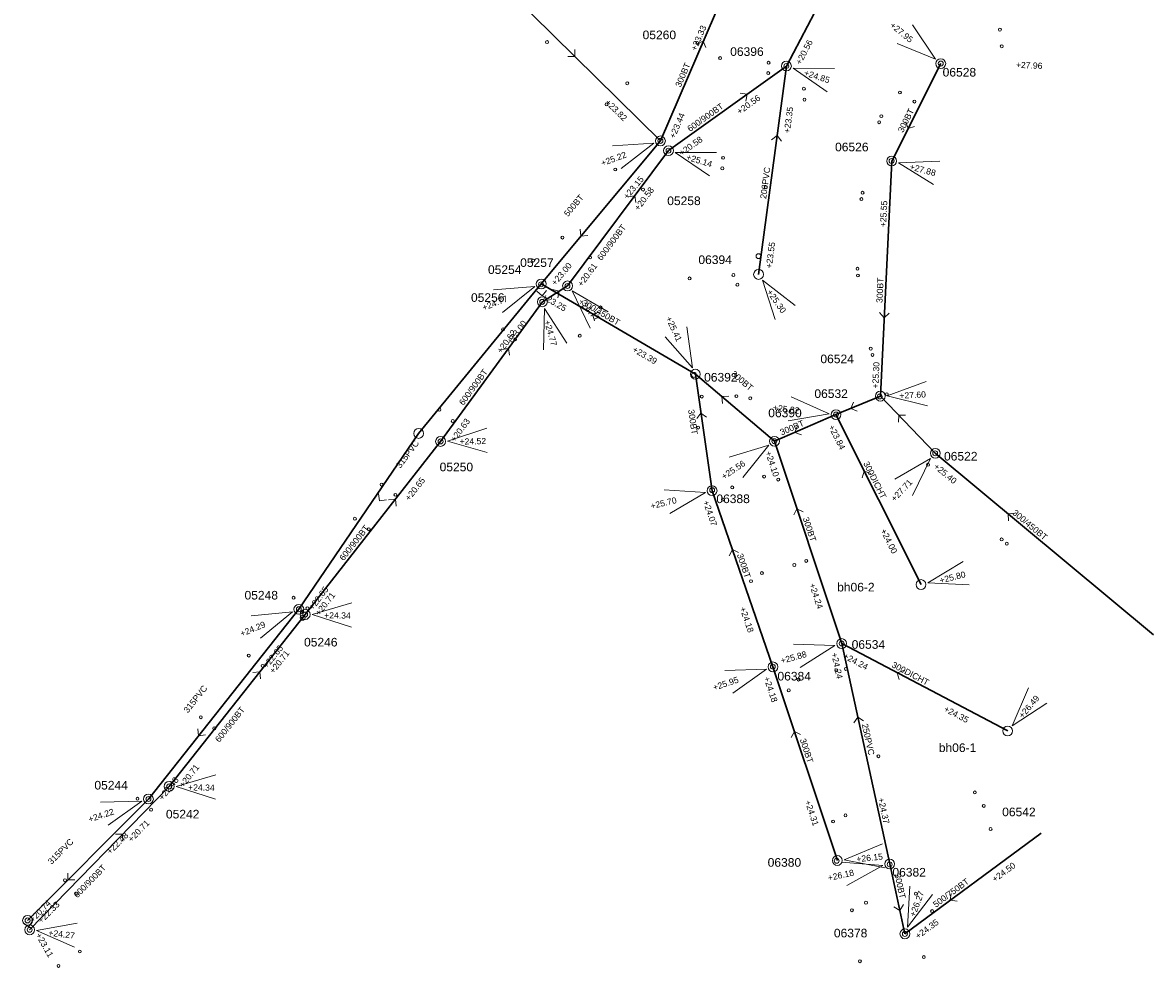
# Model space of a CAD drawing. Header units: metres. Extents: x 196788 to 198093, y 354523 to 355933.
# Tile 8 of 35: x 197864 to 198093, y 354525 to 354717. Entities that reach past the tile are written whole.
import ezdxf

# ---------------------------------------------------------------- set-up
doc = ezdxf.new("R2010")
doc.units = ezdxf.units.M
for name, color, linetype, lineweight in [('AFSTROOM', 2, 'Continuous', 0), ('BOB', 7, 'Continuous', 0), ('CODE', 1, 'Continuous', 0), ('DIAM', 7, 'Continuous', 0), ('GMGIS_STRENGEN', 3, 'Continuous', 30), ('inspectie-riool put', 2, 'Continuous', 0), ('kolk', 2, 'Continuous', 0), ('MVD', 5, 'Continuous', 0), ('PUT', 1, 'Continuous', 0)]:
    doc.layers.add(name, color=color, linetype=linetype, lineweight=lineweight)
doc.styles.get("Standard").update_dxf_attribs({"font": 'arial.ttf'})

# ---------------------------------------------------------------- blocks, each defined once
blk = doc.blocks.new('S360')
at = {"layer": 'inspectie-riool put', "color": 7, "linetype": 'Continuous', "lineweight": 0}
blk.add_circle((0, 0), 0.5, dxfattribs=at)
blk = doc.blocks.new('AFSTROOM')
at = {"layer": 'AFSTROOM', "linetype": 'Continuous'}
for q in [(1, 1), (1, -1)]:
    blk.add_line((0, 0), q, dxfattribs=at)
blk = doc.blocks.new('S340')
at = {"layer": 'kolk', "color": 7, "linetype": 'Continuous', "lineweight": 0}
blk.add_circle((0, 0), 0.3, dxfattribs=at)

msp = doc.modelspace()

# ---------------------------------------------------------------- linework, layer by layer
at = {"layer": 'GMGIS_STRENGEN', "linetype": 'Continuous', "flags": 128}
for points in [[(198018.65, 354708.34), (198045.67, 354759.85)], [(197940.87, 354744.63), (197993.07, 354693.13)], [(198006.13, 354723.53), (197993.07, 354693.13)], [(198050.01, 354708.84), (198040.04, 354689.04)], [(197994.71, 354691.16), (198018.65, 354708.34)], [(198013, 354666), (198018.65, 354708.34)], [(197993.07, 354693.13), (197968.85, 354664.07)], [(197974.21, 354663.68), (197994.71, 354691.16)], [(198040.04, 354689.04), (198037.74, 354641.28)], [(197968.85, 354664.07), (197943.96, 354633.7)], [(198000.18, 354645.74), (197968.85, 354664.07)], [(197969.1, 354660.45), (197974.21, 354663.68)], [(197948.41, 354632.08), (197969.1, 354660.45)], [(198016.24, 354632.1), (198000.18, 354645.74)], [(198003.56, 354622.06), (198000.18, 354645.74)], [(198037.74, 354641.28), (198028.72, 354637.53)], [(198048.9, 354629.67), (198037.74, 354641.28)], [(198028.72, 354637.53), (198016.24, 354632.1)], [(198046, 354603), (198028.72, 354637.53)], [(197943.96, 354633.7), (197919.62, 354597.98)], [(197920.91, 354596.92), (197948.41, 354632.08)], [(198029.89, 354591.01), (198016.24, 354632.1)], [(198093.19, 354592.79), (198048.9, 354629.67)], [(198015.92, 354586.27), (198003.56, 354622.06)], [(197919.62, 354597.98), (197889.08, 354559.43)], [(197893.28, 354561.99), (197920.91, 354596.92)], [(198063.6, 354573.25), (198029.89, 354591.01)], [(198039.63, 354546.24), (198029.89, 354591.01)], [(198029.01, 354546.94), (198015.92, 354586.27)], [(197864.95, 354532.85), (197893.28, 354561.99)], [(197889.08, 354559.43), (197864.52, 354534.76)], [(198070.39, 354552.49), (198042.72, 354532.04)], [(198039.63, 354546.24), (198042.72, 354532.04)]]:
    msp.add_lwpolyline(points, dxfattribs=at)
at = {"layer": 'MVD', "linetype": 'Continuous'}
for p, q in [((198048.91, 354709.74), (198044.24, 354716.72)), ((198041.14, 354712.91), (198048.91, 354709.74)), ((198028.4, 354707.81), (198020, 354707.91)), ((198020, 354707.91), (198026.91, 354703.13)), ((197991.75, 354692.64), (197983.36, 354692.16)), ((197985.06, 354687.55), (197991.75, 354692.64)), ((198004.47, 354690.77), (197996.07, 354690.75)), ((197996.07, 354690.75), (198003.04, 354686.07)), ((198049.8, 354689.01), (198041.41, 354688.68)), ((198041.41, 354688.68), (198048.55, 354684.26)), ((197967.54, 354663.54), (197959.16, 354662.85)), ((197960.98, 354658.28), (197967.54, 354663.54)), ((197982.43, 354658.42), (197975.17, 354662.65)), ((197975.17, 354662.65), (197978.83, 354655.09)), ((198020.42, 354659.66), (198013.81, 354664.84)), ((198013.81, 354664.84), (198016.39, 354656.85)), ((197969.49, 354659.09), (197969.33, 354650.69)), ((197974.05, 354652.03), (197969.49, 354659.09)), ((197999.58, 354647.02), (197998.46, 354655.35)), ((197994, 354653.3), (197999.58, 354647.02)), ((198047.04, 354644.24), (198039.15, 354641.36)), ((198027.32, 354637.7), (198019.64, 354641.11)), ((198039.15, 354641.36), (198047.3, 354639.34)), ((198019.04, 354636.24), (198027.32, 354637.7)), ((197957.79, 354634.76), (197949.82, 354632.11)), ((197949.82, 354632.11), (197957.91, 354629.85)), ((198015.07, 354631.31), (198007.03, 354628.85)), ((198009.78, 354624.78), (198015.07, 354631.31)), ((198047.94, 354628.64), (198040.67, 354624.43)), ((198044.26, 354621.08), (198047.94, 354628.64)), ((198002.19, 354621.73), (197993.8, 354622.23)), ((197994.96, 354617.45), (198002.19, 354621.73)), ((198054.57, 354607.68), (198047.37, 354603.34)), ((198047.37, 354603.34), (198055.76, 354602.92)), ((197930.38, 354599.29), (197922.32, 354596.9)), ((197918.31, 354597.44), (197909.95, 354596.64)), ((197911.83, 354592.1), (197918.31, 354597.44)), ((197922.32, 354596.9), (197930.33, 354594.37)), ((198028.52, 354590.64), (198020.13, 354590.89)), ((198021.43, 354586.15), (198028.52, 354590.64)), ((198014.58, 354585.81), (198006.18, 354585.56)), ((198007.76, 354580.91), (198014.58, 354585.81)), ((198067.84, 354582.05), (198064.52, 354574.33)), ((198064.52, 354574.33), (198071.58, 354578.87)), ((197902.76, 354564.31), (197894.69, 354561.97)), ((197894.69, 354561.97), (197902.69, 354559.39)), ((197887.73, 354558.98), (197879.34, 354558.78)), ((197880.88, 354554.12), (197887.73, 354558.98)), ((198038.15, 354550.35), (198030.42, 354547.08)), ((198038.25, 354545.94), (198029.88, 354546.63)), ((198030.42, 354547.08), (198038.66, 354545.47)), ((198030.92, 354541.83), (198038.25, 354545.94)), ((198043.75, 354541.75), (198043.22, 354533.37)), ((198043.22, 354533.37), (198048.35, 354540.02)), ((197874.61, 354534.19), (197866.35, 354532.69)), ((197866.35, 354532.69), (197874.04, 354529.31))]:
    msp.add_line(p, q, dxfattribs=at)
at = {"layer": 'PUT', "linetype": 'Continuous'}
for centre in [(198018.66, 354708.34), (198050.01, 354708.84), (197993.07, 354693.13), (197994.71, 354691.16), (198040.04, 354689.04), (197968.85, 354664.07), (198013, 354666), (197974.21, 354663.68), (197969.1, 354660.45), (198000.17, 354645.74), (198037.74, 354641.28), (198028.72, 354637.53), (197943.96, 354633.7), (197948.41, 354632.08), (198016.24, 354632.1), (198048.9, 354629.67), (198003.56, 354622.06), (198046, 354603), (197919.62, 354597.98), (197920.91, 354596.92), (198029.89, 354591.01), (198015.92, 354586.27), (198063.6, 354573.25), (197893.28, 354561.99), (197889.08, 354559.43), (198029.01, 354546.94), (198039.63, 354546.24), (197864.52, 354534.76), (197864.95, 354532.85), (198042.72, 354532.04)]:
    msp.add_circle(centre, 1, dxfattribs=at)

# ---------------------------------------------------------------- block references
at = {"layer": 'AFSTROOM'}
for p, rotation in [((198001.77, 354713.4), 246.8), ((197975.67, 354710.3), 135.4), ((198010.67, 354702.61), 215.7), ((198043.36, 354695.64), 63.29999999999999), ((198016.77, 354694.22), 262.4), ((197987.88, 354682), 233.3), ((197976.92, 354673.76), 50.2), ((197969.02, 354661.65), 94), ((197972.51, 354662.61), 212.4), ((197979.29, 354657.96), 329.7), ((198038.5, 354657.2), 87.2), ((197962.21, 354650.99), 233.9), ((198005.53, 354641.19), 319.7), ((198031.73, 354638.78), 22.6), ((198001.3, 354637.85), 278.1), ((198041.46, 354637.41), 313.9), ((198020.4, 354633.91), 23.5), ((198034.48, 354626.02), 296.6), ((197936.03, 354620.01), 53.3), ((197939.24, 354620.36), 232), ((198020.79, 354618.41), 288.4), ((198063.67, 354617.38), 320.2), ((198007.68, 354610.13), 289), ((197911.7, 354585.27), 231.7), ((198041.13, 354585.09), 332.2), ((198033.14, 354576.09), 282.3), ((197899.26, 354572.28), 51.60000000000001), ((198020.28, 354573.16), 288.4), ((197883.83, 354552.28), 225.8), ((197872.71, 354542.98), 45.09999999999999), ((198051.94, 354538.86), 36.5), ((198041.69, 354536.78), 102.3), ((197864.8, 354533.49), 102.5)]:
    msp.add_blockref('AFSTROOM', p, dxfattribs=dict(at, rotation=rotation))
at = {"layer": 'inspectie-riool put', "color": 7, "linetype": 'Continuous', "lineweight": 0}
for p in [(198018.63, 354708.34), (198050.01, 354708.84), (197993.07, 354693.13), (197994.71, 354691.16), (198040.02, 354689.06), (198012.98, 354669.72), (197968.82, 354664), (197974.18, 354663.65), (197969.06, 354660.43), (197999.88, 354645.59), (198037.59, 354641.21), (198028.74, 354637.54), (197948.41, 354632.08), (198016.2, 354632.12), (198048.87, 354629.67), (198003.57, 354622.16), (197919.62, 354597.98), (197920.41, 354596.26), (197920.91, 354596.92), (198029.88, 354591.03), (198015.9, 354586.32), (197893.28, 354561.99), (197889.08, 354559.43), (198028.87, 354546.88), (198039.62, 354546.16), (197864.52, 354534.76), (197864.95, 354532.85), (198042.72, 354532.02)]:
    msp.add_blockref('S360', p, dxfattribs=at)
at = {"layer": 'kolk', "color": 7, "linetype": 'Continuous', "lineweight": 0}
for p in [(198062.03, 354715.74), (197970.03, 354713.2), (198000.56, 354713.01), (198062.39, 354712.35), (198005.18, 354709.96), (198015.04, 354709), (198014.97, 354706.91), (197986.33, 354704.83), (198022.22, 354703.74), (198022.33, 354701.52), (198041.7, 354702.97), (197982.12, 354700.56), (198044.66, 354701.13), (198037.5, 354696.92), (198037.94, 354698.16), (198005.64, 354687.56), (198005.8, 354689.69), (197983.89, 354687.32), (197989.53, 354683.24), (198014.46, 354683.72), (198033.89, 354681.32), (198034.13, 354682.59), (197973.17, 354673.49), (197978.78, 354669.45), (197967.2, 354668.82), (198033.1, 354667.15), (197998.98, 354665.19), (198007.89, 354665.89), (198033.17, 354665.79), (198008.7, 354663.92), (197980.92, 354659.31), (197961.12, 354654.85), (197976.68, 354653.54), (197963.56, 354652.79), (198035.78, 354650.93), (198036.14, 354649.65), (198039.05, 354641.68), (198001.47, 354641.2), (198008.5, 354641.27), (198011.31, 354640.84), (197948.19, 354638.53), (197950.89, 354636.22), (198000.71, 354634.9), (198047.41, 354627.33), (197936.43, 354623.31), (198014.12, 354624.93), (198017, 354624.32), (197939.25, 354621.23), (198007.65, 354622.73), (198005.74, 354620.26), (197931.02, 354616.38), (197933.83, 354614.23), (198062.37, 354612.16), (198063.43, 354611.3), (198022.69, 354607.81), (198013.67, 354605.33), (198020.27, 354606.98), (198011.46, 354603.69), (197918.55, 354600.32), (197921.36, 354598.17), (197909.46, 354588.58), (197912.28, 354586.47), (198028.77, 354585.58), (198030.76, 354585.87), (198021.12, 354583.7), (198019.14, 354581.51), (197899.72, 354576.04), (197902.45, 354573.79), (198037.35, 354568.12), (197886.85, 354559.48), (198056.93, 354560.76), (197889.62, 354557.26), (198058.74, 354558.03), (198028.14, 354554.86), (198030.66, 354556.11), (198060.13, 354553.33), (197872.12, 354542.92), (197874.5, 354540.2), (198034.82, 354538.37), (198044.96, 354540.2), (198031.95, 354536.83), (198048.25, 354536.66), (197875.14, 354528.45), (198046.57, 354527.32), (197870.81, 354525.52), (198033.58, 354526.48)]:
    msp.add_blockref('S340', p, dxfattribs=at)

# ---------------------------------------------------------------- texts
at = {"layer": 'BOB'}
for s, rotation, p in [('+23.33', 66.8, (198000.34, 354711.32)), ('+20.56', 62.3, (198021.57, 354708.5)), ('+20.56', 35.7, (198009.14, 354698.43)), ('+23.82', 315.4, (197981.71, 354700.83)), ('+23.35', 82.4, (198019.35, 354694.62)), ('+23.44', 66.8, (197995.96, 354693.52)), ('+20.58', 35.7, (197997.39, 354690)), ('+23.15', 50.2, (197986.35, 354681.16)), ('+20.58', 53.3, (197988.64, 354678.84)), ('+25.55', 87.2, (198038.89, 354675.58)), ('+23.55', 82.4, (198015.68, 354667.16)), ('+23.00', 50.2, (197971.73, 354663.62)), ('+20.61', 53.3, (197977.11, 354663.39)), ('+23.25', 329.7, (197968.88, 354661.15)), ('+23.00', 53.3, (197962.79, 354651.75)), ('+20.62', 53.9, (197960.74, 354649.84)), ('+23.39', 329.7, (197987.26, 354650.4)), ('+25.30', 87.2, (198037.31, 354642.81)), ('+20.63', 53.9, (197951.31, 354631.82)), ('+23.84', 296.6, (198027.15, 354635.07)), ('+24.10', 288.4, (198014.34, 354629.89)), ('+25.40', 320.2, (198048.45, 354626.79)), ('+20.65', 52, (197942.06, 354619.9)), ('+24.07', 289, (198001.69, 354619.83)), ('+24.00', 296.6, (198037.72, 354613.95)), ('+24.24', 288.4, (198023.26, 354603.04)), ('+22.65', 53.3, (197922.52, 354597.69)), ('+20.71', 52, (197923.8, 354596.56)), ('+24.18', 289, (198009.15, 354598.21)), ('+22.65', 51.6, (197913.19, 354585.84)), ('+20.71', 51.7, (197914.49, 354584.78)), ('+24.24', 282.3, (198027.76, 354589.02)), ('+24.24', 332.2, (198030.05, 354588.1)), ('+24.18', 288.4, (198014.02, 354584.05)), ('+24.35', 332.2, (198050.49, 354577.33)), ('+20.71', 51.7, (197896.17, 354561.62)), ('+22.48', 51.6, (197891.97, 354559.05)), ('+24.37', 282.3, (198037.25, 354559.54)), ('+24.31', 288.4, (198022.38, 354558.96)), ('+20.71', 45.8, (197885.66, 354550.57)), ('+22.48', 45.1, (197881.32, 354548.1)), ('+24.50', 36.5, (198061.02, 354542.46)), ('+20.74', 45.8, (197865.63, 354534.28)), ('+22.33', 45.1, (197867.35, 354534.06)), ('+24.35', 36.5, (198045.41, 354530.92)), ('+23.11', 299.5, (197866.12, 354531.79))]:
    msp.add_text(s, height=1.25, rotation=rotation, dxfattribs=at).set_placement(p)
at = {"layer": 'CODE'}
for s, p in [('05260', (197989.45, 354713.8)), ('06396', (198007.24, 354710.4)), ('06528', (198050.39, 354706.21)), ('06526', (198028.54, 354691.02)), ('05258', (197994.45, 354680.09)), ('06394', (198000.78, 354668.12)), ('05254', (197958.04, 354666.1)), ('05257', (197964.58, 354667.53)), ('05256', (197954.59, 354660.43)), ('06524', (198025.56, 354647.97)), ('06392', (198001.94, 354644.24)), ('06532', (198024.34, 354640.91)), ('06390', (198014.97, 354636.99)), ('06522', (198050.67, 354628.2)), ('05250', (197948.22, 354626.01)), ('06388', (198004.43, 354619.55)), ('bh06-2', (198028.96, 354601.6)), ('05248', (197908.59, 354599.96)), ('05246', (197920.68, 354590.42)), ('06534', (198031.91, 354589.95)), ('06384', (198016.84, 354583.51)), ('bh06-1', (198049.61, 354568.98)), ('05244', (197878.1, 354561.36)), ('05242', (197892.63, 354555.48)), ('06542', (198062.48, 354555.93)), ('06380', (198014.85, 354545.67)), ('06382', (198040.19, 354543.68)), ('06378', (198028.3, 354531.32))]:
    msp.add_text(s, height=1.75, dxfattribs=at).set_placement(p)
at = {"layer": 'DIAM'}
for s, rotation, p in [('300BT', 66.8, (197997.17, 354703.93)), ('600/900BT', 35.7, (197999.08, 354694.91)), ('300BT', 63.3, (198042.33, 354694.7)), ('200PVC', 82.4, (198014.54, 354681.29)), ('500BT', 50.2, (197974.3, 354677.64)), ('600/900BT', 53.3, (197981.08, 354668.71)), ('300BT', 87.2, (198038.15, 354660.19)), ('300/450BT', 329.7, (197977, 354659.88)), ('600/900BT', 53.9, (197953.05, 354639.29)), ('300BT', 319.7, (198007.31, 354645.59)), ('300BT', 278.1, (197998.69, 354638.49)), ('300BT', 23.5, (198017.69, 354633.28)), ('315PVC', 53.3, (197940.25, 354626.51)), ('300DICHT', 296.6, (198034.23, 354627.64)), ('300BT', 288.4, (198021.96, 354616.46)), ('300/450BT', 320.2, (198064.45, 354617.37)), ('600/900BT', 52, (197928.72, 354607.72)), ('300BT', 289, (198008.58, 354609.05)), ('300DICHT', 332.2, (198039.9, 354586.3)), ('315PVC', 51.6, (197897.09, 354576.8)), ('600/900BT', 51.7, (197903.47, 354570.84)), ('250PVC', 282.3, (198033.97, 354574.6)), ('300BT', 288.4, (198021.36, 354571.5)), ('315PVC', 45.1, (197869.38, 354546.02)), ('600/900BT', 45.8, (197874.63, 354539.23)), ('300BT', 282.3, (198040.6, 354544.13)), ('500/750BT', 36.5, (198049.02, 354537.32))]:
    msp.add_text(s, height=1.25, rotation=rotation, dxfattribs=at).set_placement(p)
at = {"layer": 'MVD'}
for s, rotation, p in [('+27.95', 320.8, (198039.57, 354716.4)), ('+27.96', 357.4, (198065.25, 354707.99)), ('+24.85', 342.4, (198022.11, 354706.45)), ('+25.22', 20.3, (197981.26, 354687.97)), ('+25.14', 343.2, (197998.2, 354689.32)), ('+27.88', 345.3, (198043.59, 354687.33)), ('+25.30', 304.9, (198014.6, 354662.4)), ('+24.77', 21.8, (197957.18, 354658.6)), ('+24.77', 312.8, (197976.29, 354660.34)), ('+24.77', 285.9, (197969.44, 354656.52)), ('+25.41', 294.7, (197994.12, 354657.12)), ('+27.60', 3.1, (198041.64, 354640.74)), ('+25.82', 353.1, (198015.86, 354638.35)), ('+24.52', 1.4, (197952.29, 354631.42)), ('+25.56', 34, (198005.99, 354624.28)), ('+27.71', 47, (198040.68, 354619.74)), ('+25.70', 13.6, (197991.23, 354618.31)), ('+25.80', 14.1, (198049.93, 354603.21)), ('+24.34', 359.5, (197924.77, 354596.13)), ('+24.29', 22.5, (197908.01, 354592.37)), ('+25.88', 15.3, (198017.68, 354586.89)), ('+25.95', 18.7, (198003.97, 354581.42)), ('+26.49', 49.7, (198066.67, 354575.72)), ('+24.34', 359.2, (197897.13, 354561.18)), ('+24.22', 18.4, (197877.1, 354554.66)), ('+26.15', 5.9, (198032.94, 354546.59)), ('+26.18', 12.3, (198027.22, 354542.77)), ('+26.27', 69.4, (198044.78, 354535.4)), ('+24.27', 353.3, (197868.7, 354531.66))]:
    msp.add_text(s, height=1.25, rotation=rotation, dxfattribs=at).set_placement(p)

doc.saveas('drawing.dxf')
